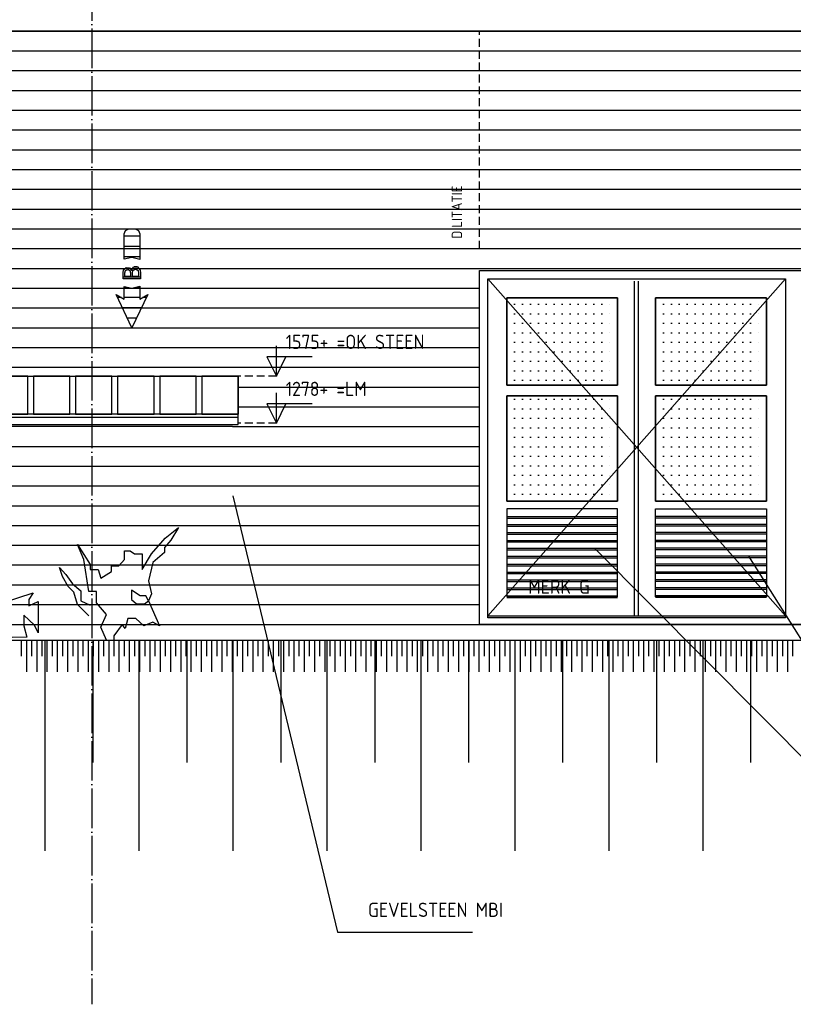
# Model space of a CAD drawing. Extents: x -52900 to 20500, y -12590 to 19148.
# Tile 36 of 39: x 4651 to 9540, y 7181 to 13402. Entities that reach past the tile are written whole.
import ezdxf

# ---------------------------------------------------------------- set-up
doc = ezdxf.new("R2010")
doc.units = 0
doc.header["$MEASUREMENT"] = 0
for name, pattern in [('DASHDOT', [300, 250, -25, 0, -25]), ('DASHED', [75, 50, -25]), ('DOT', [50, 0, -50])]:
    doc.linetypes.add(name, pattern=pattern)
for name, color, linetype in [('LAYER01', 7, 'CONTINUOUS'), ('LAYER107', 2, 'DOT'), ('LAYER11', 3, 'CONTINUOUS'), ('LAYER28', 1, 'CONTINUOUS'), ('LAYER30', 1, 'CONTINUOUS'), ('LAYER90', 3, 'DASHED')]:
    doc.layers.add(name, color=color, linetype=linetype)
doc.styles.get("Standard").update_dxf_attribs({"font": 'isocp.shx'})

msp = doc.modelspace()

# ---------------------------------------------------------------- linework, layer by layer
at = {"layer": 'LAYER01', "color": 1, "linetype": 'DASHDOT'}
for p, q in [((5107.56185, 18747.84395), (5107.56185, 7180.8426)), ((-45931.7505, 9580.8441), (7556.2523, 9580.8441))]:
    msp.add_line(p, q, dxfattribs=at)
at = {"layer": 'LAYER01', "color": 1, "linetype": 'Continuous'}
for p, q in [((13130.56335, 13330.8426), (-11718.3136, 13330.8426)), ((-8954.4388, 13330.8426), (13130.56335, 13330.8426)), ((5310.25125, 12049.9855), (5319.03955, 12071.19905)), ((5319.03955, 12071.19905), (5340.25, 12079.9843)), ((5340.25, 12079.9843), (5380.2521, 12079.9843)), ((5380.2521, 12079.9843), (5401.46255, 12071.19905)), ((5401.46255, 12071.19905), (5410.25045, 12049.9855)), ((5310.25125, 11889.96735), (5310.25125, 12049.9855)), ((5410.25045, 12049.9855), (5410.25045, 11887.9219)), ((5360.40915, 11898.9609), (5310.24515, 11890.0017)), ((5410.25045, 11887.9219), (5360.40915, 11898.9609)), ((5310.25125, 11635.84365), (5310.25125, 11715.8577)), ((5310.25125, 11715.8577), (5360.40915, 11706.9023)), ((5360.40915, 11706.9023), (5410.16195, 11717.9001)), ((5410.25045, 11717.9062), (5410.25045, 11635.84365)), ((5360.25085, 11455.84335), (5260.2516, 11665.85845)), ((5260.2516, 11665.85845), (5310.25125, 11635.84365)), ((5460.2501, 11665.85845), (5360.25085, 11455.84335)), ((5410.25045, 11635.84365), (5460.2501, 11665.85845)), ((3939.56335, 11149.8436), (6031.56435, 11149.8436)), ((4701.5625, 11149.8436), (4471.55915, 11149.8436)), ((4701.5625, 10909.8427), (4701.5625, 11149.8436)), ((4967.5602, 11149.8436), (4737.5633, 11149.8436)), ((4737.5633, 11149.8436), (4737.5633, 10909.8427)), ((4967.5602, 10909.8427), (4967.5602, 11149.8436)), ((5233.5644, 11149.8436), (5003.561, 11149.8436)), ((5003.561, 11149.8436), (5003.561, 10909.8427)), ((5233.5644, 10909.8427), (5233.5644, 11149.8436)), ((5499.56245, 11149.8436), (5269.5591, 11149.8436)), ((5269.5591, 11149.8436), (5269.5591, 10909.8427)), ((5499.56245, 10909.8427), (5499.56245, 11149.8436)), ((5765.56015, 11149.8436), (5535.5633, 11149.8436)), ((5535.5633, 11149.8436), (5535.5633, 10909.8427)), ((5765.56015, 10909.8427), (5765.56015, 11149.8436)), ((6031.56435, 11149.8436), (5801.56095, 11149.8436)), ((5801.56095, 11149.8436), (5801.56095, 10909.8427)), ((6031.56435, 10909.8427), (6031.56435, 11149.8436)), ((6031.56435, 11149.8436), (6031.56435, 10909.8427)), ((6031.56435, 10909.8427), (3939.56335, 10909.8427)), ((4471.55915, 10909.8427), (4701.5625, 10909.8427)), ((4737.5633, 10909.8427), (4967.5602, 10909.8427)), ((5003.561, 10909.8427), (5233.5644, 10909.8427)), ((5269.5591, 10909.8427), (5499.56245, 10909.8427)), ((5535.5633, 10909.8427), (5765.56015, 10909.8427)), ((5801.56095, 10909.8427), (6031.56435, 10909.8427)), ((7556.2523, 9580.8441), (12369.2482, 9580.8441)), ((4810.0651, 9480.78155), (4810.0651, 8150.7797)), ((5112.0636, 9480.78155), (5112.0636, 8708.7822)), ((5404.06495, 9480.78155), (5404.06495, 8150.7797)), ((5706.06345, 9480.78155), (5706.06345, 8708.7822)), ((5998.0644, 9480.78155), (5998.0644, 8150.7797)), ((6300.06295, 9480.78155), (6300.06295, 8708.7822)), ((6592.0639, 9480.78155), (6592.0639, 8150.7797)), ((6894.0628, 9480.78155), (6894.0628, 8708.7822)), ((7186.06415, 9480.78155), (7186.06415, 8150.7797)), ((7488.0623, 9480.78155), (7488.0623, 8708.7822)), ((7780.06365, 9480.78155), (7780.06365, 8150.7797)), ((8082.06255, 9480.78155), (8082.06255, 8708.7822)), ((8374.06385, 9480.78155), (8374.06385, 8150.7797)), ((8676.062, 9480.78155), (8676.062, 8708.7822)), ((8968.06335, 9480.78155), (8968.06335, 8150.7797)), ((9270.0615, 9480.78155), (9270.0615, 8708.7822))]:
    msp.add_line(p, q, dxfattribs=at)
at = {"layer": 'LAYER01', "color": 5, "linetype": 'Continuous'}
for p, q in [((-9128.4378, 13330.8426), (13130.56335, 13330.8426)), ((-9314.4371, 13205.8426), (13130.56335, 13205.8426)), ((-9314.4371, 13080.8441), (13130.56335, 13080.8441)), ((-9314.4371, 12955.84565), (13130.56335, 12955.84565)), ((-9314.4371, 12830.8426), (13130.56335, 12830.8426)), ((-9314.4371, 12705.84335), (13130.56335, 12705.84335)), ((-9314.4371, 12580.8449), (13130.56335, 12580.8449)), ((-9128.4378, 12455.8426), (13130.56335, 12455.8426)), ((-9128.4378, 12330.84335), (13130.56335, 12330.84335)), ((-9128.4378, 12205.8441), (13130.56335, 12205.8441)), ((-3741.43715, 12080.8449), (13130.56335, 12080.8449)), ((2421.87155, 11955.8426), (12369.2482, 11955.8426)), ((2421.87155, 11830.84335), (12369.2482, 11830.84335)), ((5304.0592, 11802.0607), (5307.016, 11821.62475)), ((5306.9969, 11821.6568), (5322.6799, 11836.32355)), ((5318.87475, 11816.9052), (5333.2157, 11822.87215)), ((5322.6799, 11836.32355), (5344.0552, 11834.55735)), ((5333.2157, 11822.87215), (5347.60055, 11816.92735)), ((5344.0552, 11834.55735), (5357.1106, 11817.5316)), ((5357.05985, 11817.5003), (5370.74205, 11838.7932)), ((5366, 11817.5003), (5382.4997, 11826.42745)), ((5370.74205, 11838.7932), (5396.02395, 11839.88495)), ((5382.4997, 11826.42745), (5399.0059, 11817.48735)), ((5396.02395, 11839.88495), (5411.4853, 11819.8906)), ((5304.0592, 11765.4526), (5304.0592, 11802.0607)), ((5351.7479, 11765.4526), (5304.0592, 11765.4526)), ((5315.3103, 11802.0607), (5318.86215, 11816.89225)), ((5315.3103, 11779.1092), (5315.3103, 11802.0607)), ((5336.3117, 11779.1092), (5315.3103, 11779.1092)), ((5351.7479, 11779.1092), (5336.3117, 11779.1092)), ((5347.5628, 11816.9052), (5351.72235, 11802.06375)), ((5351.7479, 11802.0607), (5351.7479, 11779.1092)), ((5413.2519, 11765.4526), (5351.7479, 11765.4526)), ((5362.99895, 11803.2509), (5365.9683, 11817.5003)), ((5362.99895, 11779.1092), (5362.99895, 11803.2509)), ((5381.9996, 11779.1092), (5362.99895, 11779.1092)), ((5402.0008, 11779.1092), (5381.9996, 11779.1092)), ((5398.9994, 11817.5003), (5401.96915, 11803.2135)), ((5402.0008, 11803.2509), (5402.0008, 11779.1092)), ((5411.4979, 11819.87455), (5413.27705, 11802.11485)), ((5413.2519, 11802.0607), (5413.2519, 11765.4526)), ((2421.87155, 11705.8449), (7556.2523, 11705.8449)), ((2421.87155, 11580.8426), (7556.2523, 11580.8426)), ((2421.87155, 11455.84335), (7556.2523, 11455.84335)), ((2421.87155, 11330.8441), (7556.2523, 11330.8441)), ((6273.55955, 11149.8436), (6273.55955, 11342.3424)), ((6499.8146, 11272.3442), (6213.5624, 11272.3442)), ((6213.5624, 11272.3442), (6273.55955, 11149.8436)), ((6273.55955, 11149.8436), (6333.56285, 11272.3442)), ((3984.6878, 11205.8449), (7260.12345, 11205.8449)), ((7260.12345, 11205.8449), (7556.2523, 11205.8449)), ((6031.56435, 11080.8426), (7260.12345, 11080.8426)), ((7260.12345, 11080.8426), (7556.2523, 11080.8426)), ((6273.55955, 10852.8435), (6273.55955, 11045.34225)), ((6031.56435, 10955.8441), (7260.12345, 10955.8441)), ((6499.8146, 10975.34485), (6213.5624, 10975.34485)), ((6213.5624, 10975.34485), (6273.55955, 10852.8435)), ((6273.55955, 10852.8435), (6333.56285, 10975.34485)), ((7260.12345, 10955.8441), (7556.2523, 10955.8441)), ((5996.0636, 10830.8449), (2421.87155, 10830.8449)), ((5996.0636, 10830.8449), (7260.12345, 10830.8449)), ((7260.12345, 10831.50025), (7556.2523, 10831.50025)), ((2421.87155, 10706.501), (7556.2523, 10706.501)), ((2421.87155, 10581.4987), (7556.2523, 10581.4987)), ((2421.87155, 10456.4995), (7556.2523, 10456.4995)), ((5998.0644, 10393.34335), (6659.0637, 7635.8444)), ((2421.87155, 10331.50025), (7556.2523, 10331.50025)), ((2421.87155, 10206.501), (7556.2523, 10206.501)), ((2421.87155, 10082.1579), (7556.2523, 10081.8756)), ((8284.2514, 10062.3436), (10845.24995, 7485.8429)), ((2421.87155, 9957.1556), (7556.2523, 9957.1556)), ((9257.24715, 10012.3436), (10845.24995, 7485.8429)), ((2421.87155, 9832.15635), (7556.2523, 9832.15635)), ((2421.87155, 9707.15715), (7556.2523, 9707.15715)), ((-3741.43715, 9580.8441), (13130.56335, 9580.8441)), ((6659.0637, 7635.8444), (7512.059, 7635.8444))]:
    msp.add_line(p, q, dxfattribs=at)
at = {"layer": 'LAYER01', "color": 4, "linetype": 'DASHED'}
msp.add_line((7556.2523, 11955.8426), (7556.2523, 13330.8426), dxfattribs=at)
at = {"layer": 'LAYER01', "color": 2, "linetype": 'Continuous'}
for p, q in [((5410.25045, 12033.9508), (5310.25125, 12033.9508)), ((5410.25045, 11969.2909), (5310.25125, 11969.2909)), ((5410.25045, 11904.6341), (5310.25125, 11904.6341)), ((5395.8275, 11839.9765), (5373.0469, 11839.9765)), ((5413.2519, 11775.3166), (5304.0592, 11775.3166)), ((5326.6056, 11710.6598), (5310.25125, 11710.6598)), ((5410.25045, 11710.6598), (5388.89465, 11710.6598)), ((5293.32735, 11645.9999), (5269.70445, 11645.9999)), ((5410.25045, 11645.9999), (5310.25125, 11645.9999)), ((5450.79725, 11645.9999), (5427.17475, 11645.9999)), ((5420.0073, 11581.3423), (5300.4944, 11581.3423)), ((5389.22385, 11516.68245), (5331.27825, 11516.68245))]:
    msp.add_line(p, q, dxfattribs=at)
at = {"layer": 'LAYER01', "color": 5, "linetype": 'DASHED'}
for p, q in [((6273.55955, 11149.8436), (6031.56435, 11149.8436)), ((6273.55955, 10852.8435), (6031.56435, 10852.8435))]:
    msp.add_line(p, q, dxfattribs=at)
at = {"layer": 'LAYER11', "color": 1, "linetype": 'Continuous'}
msp.add_line((-12372.7501, 9480.8449), (14001.24815, 9480.8449), dxfattribs=at)
at = {"layer": 'LAYER11', "color": 5, "linetype": 'Continuous'}
for p, q in [((4662.72545, 9380.8426), (4662.72545, 9480.8449)), ((4695.22475, 9280.84335), (4695.22475, 9480.8449)), ((4695.22475, 9380.8426), (4695.22475, 9480.8449)), ((4727.7241, 9380.8426), (4727.7241, 9480.8449)), ((4760.22375, 9280.84335), (4760.22375, 9480.8449)), ((4760.22375, 9380.8426), (4760.22375, 9480.8449)), ((4792.72955, 9380.8426), (4792.72955, 9480.8449)), ((4825.2289, 9280.84335), (4825.2289, 9480.8449)), ((4825.2289, 9380.8426), (4825.2289, 9480.8449)), ((4857.7282, 9380.8426), (4857.7282, 9480.8449)), ((4890.2279, 9280.84335), (4890.2279, 9480.8449)), ((4890.2279, 9380.8426), (4890.2279, 9480.8449)), ((4922.7272, 9380.8426), (4922.7272, 9480.8449)), ((4955.2265, 9280.84335), (4955.2265, 9480.8449)), ((4955.2265, 9380.8426), (4955.2265, 9480.8449)), ((4987.7262, 9380.8426), (4987.7262, 9480.8449)), ((5020.2255, 9280.84335), (5020.2255, 9480.8449)), ((5020.2255, 9380.8426), (5020.2255, 9480.8449)), ((5052.72485, 9380.8426), (5052.72485, 9480.8449)), ((5085.22455, 9280.84335), (5085.22455, 9480.8449)), ((5085.22455, 9380.8426), (5085.22455, 9480.8449)), ((5117.72385, 9380.8426), (5117.72385, 9480.8449)), ((5150.22965, 9280.84335), (5150.22965, 9480.8449)), ((5150.22965, 9380.8426), (5150.22965, 9480.8449)), ((5182.72895, 9380.8426), (5182.72895, 9480.8449)), ((5215.22865, 9280.84335), (5215.22865, 9480.8449)), ((5215.22865, 9380.8426), (5215.22865, 9480.8449)), ((5247.72795, 9380.8426), (5247.72795, 9480.8449)), ((5280.22765, 9280.84335), (5280.22765, 9480.8449)), ((5280.22765, 9380.8426), (5280.22765, 9480.8449)), ((5312.72695, 9380.8426), (5312.72695, 9480.8449)), ((5345.2263, 9280.84335), (5345.2263, 9480.8449)), ((5345.2263, 9380.8426), (5345.2263, 9480.8449)), ((5377.726, 9380.8426), (5377.726, 9480.8449)), ((5410.2253, 9280.84335), (5410.2253, 9480.8449)), ((5410.2253, 9380.8426), (5410.2253, 9480.8449)), ((5442.7246, 9380.8426), (5442.7246, 9480.8449)), ((5475.2243, 9280.84335), (5475.2243, 9480.8449)), ((5475.2243, 9380.8426), (5475.2243, 9480.8449)), ((5507.7236, 9380.8426), (5507.7236, 9480.8449)), ((5540.2294, 9280.84335), (5540.2294, 9480.8449)), ((5540.2294, 9380.8426), (5540.2294, 9480.8449)), ((5572.72875, 9380.8426), (5572.72875, 9480.8449)), ((5605.2284, 9280.84335), (5605.2284, 9480.8449)), ((5605.2284, 9380.8426), (5605.2284, 9480.8449)), ((5637.72775, 9380.8426), (5637.72775, 9480.8449)), ((5670.22705, 9280.84335), (5670.22705, 9480.8449)), ((5670.22705, 9380.8426), (5670.22705, 9480.8449)), ((5702.72675, 9380.8426), (5702.72675, 9480.8449)), ((5735.22605, 9280.84335), (5735.22605, 9480.8449)), ((5735.22605, 9380.8426), (5735.22605, 9480.8449)), ((5767.72535, 9380.8426), (5767.72535, 9480.8449)), ((5800.22505, 9280.84335), (5800.22505, 9480.8449)), ((5800.22505, 9380.8426), (5800.22505, 9480.8449)), ((5832.7244, 9380.8426), (5832.7244, 9480.8449)), ((5865.2237, 9280.84335), (5865.2237, 9480.8449)), ((5865.2237, 9380.8426), (5865.2237, 9480.8449)), ((5897.7295, 9380.8426), (5897.7295, 9480.8449)), ((5930.2292, 9280.84335), (5930.2292, 9480.8449)), ((5930.2292, 9380.8426), (5930.2292, 9480.8449)), ((5962.7285, 9380.8426), (5962.7285, 9480.8449)), ((5995.2282, 9280.84335), (5995.2282, 9480.8449)), ((5995.2282, 9380.8426), (5995.2282, 9480.8449)), ((6027.7275, 9380.8426), (6027.7275, 9480.8449)), ((6060.2268, 9280.84335), (6060.2268, 9480.8449)), ((6060.2268, 9380.8426), (6060.2268, 9480.8449)), ((6092.7265, 9380.8426), (6092.7265, 9480.8449)), ((6125.22585, 9280.84335), (6125.22585, 9480.8449)), ((6125.22585, 9380.8426), (6125.22585, 9480.8449)), ((6157.72515, 9380.8426), (6157.72515, 9480.8449)), ((6190.22485, 9280.84335), (6190.22485, 9480.8449)), ((6190.22485, 9380.8426), (6190.22485, 9480.8449)), ((6222.72415, 9380.8426), (6222.72415, 9480.8449)), ((6255.22345, 9280.84335), (6255.22345, 9480.8449)), ((6255.22345, 9380.8426), (6255.22345, 9480.8449)), ((6287.72925, 9380.8426), (6287.72925, 9480.8449)), ((6320.22895, 9280.84335), (6320.22895, 9480.8449)), ((6320.22895, 9380.8426), (6320.22895, 9480.8449)), ((6352.72825, 9380.8426), (6352.72825, 9480.8449)), ((6385.2276, 9280.84335), (6385.2276, 9480.8449)), ((6385.2276, 9380.8426), (6385.2276, 9480.8449)), ((6417.7269, 9380.8426), (6417.7269, 9480.8449)), ((6450.2266, 9280.84335), (6450.2266, 9480.8449)), ((6450.2266, 9380.8426), (6450.2266, 9480.8449)), ((6482.7263, 9380.8426), (6482.7263, 9480.8449)), ((6515.2252, 9280.84335), (6515.2252, 9480.8449)), ((6515.2252, 9380.8426), (6515.2252, 9480.8449)), ((6547.7249, 9380.8426), (6547.7249, 9480.8449)), ((6580.2246, 9280.84335), (6580.2246, 9480.8449)), ((6580.2246, 9380.8426), (6580.2246, 9480.8449)), ((6612.72355, 9380.8426), (6612.72355, 9480.8449)), ((6645.22935, 9280.84335), (6645.22935, 9480.8449)), ((6645.22935, 9380.8426), (6645.22935, 9480.8449)), ((6677.72905, 9380.8426), (6677.72905, 9480.8449)), ((6710.22875, 9280.84335), (6710.22875, 9480.8449)), ((6710.22875, 9380.8426), (6710.22875, 9480.8449)), ((6742.72765, 9380.8426), (6742.72765, 9480.8449)), ((6775.22735, 9280.84335), (6775.22735, 9480.8449)), ((6775.22735, 9380.8426), (6775.22735, 9480.8449)), ((6807.72705, 9380.8426), (6807.72705, 9480.8449)), ((6840.226, 9280.84335), (6840.226, 9480.8449)), ((6840.226, 9380.8426), (6840.226, 9480.8449)), ((6872.7257, 9380.8426), (6872.7257, 9480.8449)), ((6905.22535, 9280.84335), (6905.22535, 9480.8449)), ((6905.22535, 9380.8426), (6905.22535, 9480.8449)), ((6937.7243, 9380.8426), (6937.7243, 9480.8449)), ((6970.224, 9280.84335), (6970.224, 9480.8449)), ((6970.224, 9380.8426), (6970.224, 9480.8449)), ((7002.7237, 9380.8426), (7002.7237, 9480.8449)), ((7035.2295, 9280.84335), (7035.2295, 9480.8449)), ((7035.2295, 9380.8426), (7035.2295, 9480.8449)), ((7067.7284, 9380.8426), (7067.7284, 9480.8449)), ((7100.2281, 9280.84335), (7100.2281, 9480.8449)), ((7100.2281, 9380.8426), (7100.2281, 9480.8449)), ((7132.7278, 9380.8426), (7132.7278, 9480.8449)), ((7165.2275, 9280.84335), (7165.2275, 9480.8449)), ((7165.2275, 9380.8426), (7165.2275, 9480.8449)), ((7197.72645, 9380.8426), (7197.72645, 9480.8449)), ((7230.22615, 9280.84335), (7230.22615, 9480.8449)), ((7230.22615, 9380.8426), (7230.22615, 9480.8449)), ((7262.72585, 9380.8426), (7262.72585, 9480.8449)), ((7295.22475, 9280.84335), (7295.22475, 9480.8449)), ((7295.22475, 9380.8426), (7295.22475, 9480.8449)), ((7327.72445, 9380.8426), (7327.72445, 9480.8449)), ((7360.22415, 9280.84335), (7360.22415, 9480.8449)), ((7360.22415, 9380.8426), (7360.22415, 9480.8449)), ((7392.72995, 9380.8426), (7392.72995, 9480.8449)), ((7425.2289, 9280.84335), (7425.2289, 9480.8449)), ((7425.2289, 9380.8426), (7425.2289, 9480.8449)), ((7457.7286, 9380.8426), (7457.7286, 9480.8449)), ((7490.22825, 9280.84335), (7490.22825, 9480.8449)), ((7490.22825, 9380.8426), (7490.22825, 9480.8449)), ((7522.7272, 9380.8426), (7522.7272, 9480.8449)), ((7555.2269, 9280.84335), (7555.2269, 9480.8449)), ((7555.2269, 9380.8426), (7555.2269, 9480.8449)), ((7587.7266, 9380.8426), (7587.7266, 9480.8449)), ((7620.2255, 9280.84335), (7620.2255, 9480.8449)), ((7620.2255, 9380.8426), (7620.2255, 9480.8449)), ((7652.7252, 9380.8426), (7652.7252, 9480.8449)), ((7685.2249, 9280.84335), (7685.2249, 9480.8449)), ((7685.2249, 9380.8426), (7685.2249, 9480.8449)), ((7717.72385, 9380.8426), (7717.72385, 9480.8449)), ((7750.22355, 9280.84335), (7750.22355, 9480.8449)), ((7750.22355, 9380.8426), (7750.22355, 9480.8449)), ((7782.72935, 9380.8426), (7782.72935, 9480.8449)), ((7815.22905, 9280.84335), (7815.22905, 9480.8449)), ((7815.22905, 9380.8426), (7815.22905, 9480.8449)), ((7847.72795, 9380.8426), (7847.72795, 9480.8449)), ((7880.22765, 9280.84335), (7880.22765, 9480.8449)), ((7880.22765, 9380.8426), (7880.22765, 9480.8449)), ((7912.72735, 9380.8426), (7912.72735, 9480.8449)), ((7945.2263, 9280.84335), (7945.2263, 9480.8449)), ((7945.2263, 9380.8426), (7945.2263, 9480.8449)), ((7977.726, 9380.8426), (7977.726, 9480.8449)), ((8010.2257, 9280.84335), (8010.2257, 9480.8449)), ((8010.2257, 9380.8426), (8010.2257, 9480.8449)), ((8042.7246, 9380.8426), (8042.7246, 9480.8449)), ((8075.2243, 9280.84335), (8075.2243, 9480.8449)), ((8075.2243, 9380.8426), (8075.2243, 9480.8449)), ((8107.724, 9380.8426), (8107.724, 9480.8449)), ((8140.2298, 9280.84335), (8140.2298, 9480.8449)), ((8140.2298, 9380.8426), (8140.2298, 9480.8449)), ((8172.72875, 9380.8426), (8172.72875, 9480.8449)), ((8205.2284, 9280.84335), (8205.2284, 9480.8449)), ((8205.2284, 9380.8426), (8205.2284, 9480.8449)), ((8237.7281, 9380.8426), (8237.7281, 9480.8449)), ((8270.22705, 9280.84335), (8270.22705, 9480.8449)), ((8270.22705, 9380.8426), (8270.22705, 9480.8449)), ((8302.72675, 9380.8426), (8302.72675, 9480.8449)), ((8335.22645, 9280.84335), (8335.22645, 9480.8449)), ((8335.22645, 9380.8426), (8335.22645, 9480.8449)), ((8367.72535, 9380.8426), (8367.72535, 9480.8449)), ((8400.22505, 9280.84335), (8400.22505, 9480.8449)), ((8400.22505, 9380.8426), (8400.22505, 9480.8449)), ((8432.72475, 9380.8426), (8432.72475, 9480.8449)), ((8465.2237, 9280.84335), (8465.2237, 9480.8449)), ((8465.2237, 9380.8426), (8465.2237, 9480.8449)), ((8497.7234, 9380.8426), (8497.7234, 9480.8449)), ((8530.2292, 9280.84335), (8530.2292, 9480.8449)), ((8530.2292, 9380.8426), (8530.2292, 9480.8449)), ((8562.7289, 9380.8426), (8562.7289, 9480.8449)), ((8595.2278, 9280.84335), (8595.2278, 9480.8449)), ((8595.2278, 9380.8426), (8595.2278, 9480.8449)), ((8627.7275, 9380.8426), (8627.7275, 9480.8449)), ((8660.2272, 9280.84335), (8660.2272, 9480.8449)), ((8660.2272, 9380.8426), (8660.2272, 9480.8449)), ((8692.7269, 9380.8426), (8692.7269, 9480.8449)), ((8725.22585, 9280.84335), (8725.22585, 9480.8449)), ((8725.22585, 9380.8426), (8725.22585, 9480.8449)), ((8757.7255, 9380.8426), (8757.7255, 9480.8449)), ((8790.2252, 9280.84335), (8790.2252, 9480.8449)), ((8790.2252, 9380.8426), (8790.2252, 9480.8449)), ((8822.72415, 9380.8426), (8822.72415, 9480.8449)), ((8855.22385, 9280.84335), (8855.22385, 9480.8449)), ((8855.22385, 9380.8426), (8855.22385, 9480.8449)), ((8887.72965, 9380.8426), (8887.72965, 9480.8449)), ((8920.22935, 9280.84335), (8920.22935, 9480.8449)), ((8920.22935, 9380.8426), (8920.22935, 9480.8449)), ((8952.72825, 9380.8426), (8952.72825, 9480.8449)), ((8985.22795, 9280.84335), (8985.22795, 9480.8449)), ((8985.22795, 9380.8426), (8985.22795, 9480.8449)), ((9017.72765, 9380.8426), (9017.72765, 9480.8449)), ((9050.2266, 9280.84335), (9050.2266, 9480.8449)), ((9050.2266, 9380.8426), (9050.2266, 9480.8449)), ((9082.7263, 9380.8426), (9082.7263, 9480.8449)), ((9115.226, 9280.84335), (9115.226, 9480.8449)), ((9115.226, 9380.8426), (9115.226, 9480.8449)), ((9147.7249, 9380.8426), (9147.7249, 9480.8449)), ((9180.2246, 9280.84335), (9180.2246, 9480.8449)), ((9180.2246, 9380.8426), (9180.2246, 9480.8449)), ((9212.7243, 9380.8426), (9212.7243, 9480.8449)), ((9245.22325, 9280.84335), (9245.22325, 9480.8449)), ((9245.22325, 9380.8426), (9245.22325, 9480.8449)), ((9277.72905, 9380.8426), (9277.72905, 9480.8449)), ((9310.22875, 9280.84335), (9310.22875, 9480.8449)), ((9310.22875, 9380.8426), (9310.22875, 9480.8449)), ((9342.7284, 9380.8426), (9342.7284, 9480.8449)), ((9375.22735, 9280.84335), (9375.22735, 9480.8449)), ((9375.22735, 9380.8426), (9375.22735, 9480.8449)), ((9407.72705, 9380.8426), (9407.72705, 9480.8449)), ((9440.22675, 9280.84335), (9440.22675, 9480.8449)), ((9440.22675, 9380.8426), (9440.22675, 9480.8449)), ((9472.7257, 9380.8426), (9472.7257, 9480.8449)), ((9505.22535, 9280.84335), (9505.22535, 9480.8449)), ((9505.22535, 9380.8426), (9505.22535, 9480.8449)), ((9537.72505, 9380.8426), (9537.72505, 9480.8449))]:
    msp.add_line(p, q, dxfattribs=at)
at = {"layer": 'LAYER28', "color": 3, "linetype": 'Continuous'}
for p, q in [((3939.56335, 10889.8445), (6031.56435, 10889.8445)), ((6031.56435, 10843.99795), (6031.56435, 10919.8433)), ((3939.56335, 10843.99795), (6031.56435, 10843.99795))]:
    msp.add_line(p, q, dxfattribs=at)
at = {"layer": 'LAYER30', "color": 1, "linetype": 'Continuous'}
for p, q in [((7556.2523, 9580.8441), (7556.2523, 11816.84495)), ((7556.2523, 11816.84495), (12369.2482, 11816.84495)), ((7608.2466, 9623.84415), (7608.2466, 11764.7812)), ((7608.2466, 11764.7812), (9489.6881, 11764.7812)), ((7608.2466, 11764.7812), (9489.75145, 9635.7826)), ((7608.2466, 9635.8429), (9489.6881, 11764.7812)), ((9489.6881, 11764.7812), (9489.75145, 9623.84415)), ((8535.997, 9635.81085), (8535.997, 11749.84205)), ((8562.00025, 9635.81085), (8562.00025, 11749.84205)), ((8429.0016, 11644.78075), (7728.24705, 11644.78075)), ((7728.24705, 11644.78075), (7728.24705, 11092.3439)), ((7728.24705, 11092.3439), (7728.24705, 11644.78075)), ((7728.24705, 11644.78075), (8429.0016, 11644.78075)), ((7728.24705, 11644.78075), (8429.0016, 11644.78075)), ((7728.24705, 11092.3439), (7728.24705, 11644.78075)), ((8429.0016, 11092.3439), (8429.0016, 11644.78075)), ((8429.0016, 11644.78075), (8429.0016, 11092.3439)), ((8429.0016, 11644.78075), (8429.0016, 11092.3439)), ((8669.00255, 11092.3439), (8669.00255, 11644.78075)), ((8669.00255, 11644.78075), (9369.751, 11644.78075)), ((9369.751, 11644.78075), (8669.00255, 11644.78075)), ((8669.00255, 11644.78075), (8669.00255, 11092.3439)), ((8669.00255, 11644.78075), (9369.751, 11644.78075)), ((8669.00255, 11092.3439), (8669.00255, 11644.78075)), ((9369.751, 11644.78075), (9369.751, 11092.3439)), ((9369.751, 11092.3439), (9369.751, 11644.78075)), ((9369.751, 11644.78075), (9369.751, 11092.3439)), ((7728.24705, 11092.3439), (8429.0016, 11092.3439)), ((8429.0016, 11092.3439), (7728.24705, 11092.3439)), ((8429.0016, 11092.3439), (7728.24705, 11092.3439)), ((9369.751, 11092.3439), (8669.00255, 11092.3439)), ((8669.00255, 11092.3439), (9369.751, 11092.3439)), ((9369.751, 11092.3439), (8669.00255, 11092.3439)), ((8429.0016, 11025.3441), (7728.24705, 11025.3441)), ((7728.24705, 11025.3441), (7728.24705, 10360.34315)), ((7728.24705, 10360.34315), (7728.24705, 11025.3441)), ((7728.24705, 11025.3441), (8429.0016, 11025.3441)), ((8429.0016, 11025.3441), (7728.24705, 11025.3441)), ((7728.24705, 11025.3441), (7728.24705, 10360.34315)), ((8429.0016, 10360.34315), (8429.0016, 11025.3441)), ((8429.0016, 11025.3441), (8429.0016, 10360.34315)), ((8429.0016, 10360.34315), (8429.0016, 11025.3441)), ((8669.00255, 10360.34315), (8669.00255, 11025.3441)), ((8669.00255, 11025.3441), (9369.751, 11025.3441)), ((9369.751, 11025.3441), (8669.00255, 11025.3441)), ((8669.00255, 11025.3441), (8669.00255, 10360.34315)), ((8669.00255, 11025.3441), (9369.751, 11025.3441)), ((8669.00255, 10360.34315), (8669.00255, 11025.3441)), ((9369.751, 11025.3441), (9369.751, 10360.34315)), ((9369.751, 10360.34315), (9369.751, 11025.3441)), ((9369.751, 11025.3441), (9369.751, 10360.34315)), ((7728.24705, 10360.34315), (8429.0016, 10360.34315)), ((8429.0016, 10360.34315), (7728.24705, 10360.34315)), ((7728.24705, 10360.34315), (8429.0016, 10360.34315)), ((9369.751, 10360.34315), (8669.00255, 10360.34315)), ((8669.00255, 10360.34315), (9369.751, 10360.34315)), ((9369.751, 10360.34315), (8669.00255, 10360.34315)), ((8429.0016, 10312.34435), (7728.24705, 10312.34435)), ((7728.24705, 10312.34435), (7728.24705, 9755.84335)), ((8429.0016, 9755.84335), (8429.0016, 10312.34435)), ((8669.00255, 9755.84335), (8669.00255, 10312.34435)), ((8669.00255, 10312.34435), (9369.751, 10312.34435)), ((9369.751, 10312.34435), (9369.751, 9755.84335)), ((7728.24705, 10262.3451), (8429.0016, 10262.3451)), ((7728.24705, 10252.3445), (8429.0016, 10252.3445)), ((7728.24705, 10212.34205), (8429.0016, 10212.34205)), ((9369.751, 10262.3451), (8669.00255, 10262.3451)), ((9369.751, 10252.3445), (8669.00255, 10252.3445)), ((9369.751, 10212.34205), (8669.00255, 10212.34205)), ((7728.24705, 10202.3445), (8429.0016, 10202.3445)), ((7728.24705, 10162.34285), (8429.0016, 10162.34285)), ((7728.24705, 10152.3453), (8429.0016, 10152.3453)), ((9369.751, 10202.3445), (8669.00255, 10202.3445)), ((9369.751, 10162.34285), (8669.00255, 10162.34285)), ((9369.751, 10152.3453), (8669.00255, 10152.3453)), ((7728.24705, 10112.34285), (8429.0016, 10112.34285)), ((7728.24705, 10102.3422), (8429.0016, 10102.3422)), ((9369.751, 10112.34285), (8669.00255, 10112.34285)), ((9369.751, 10102.3422), (8669.00255, 10102.3422)), ((7728.24705, 10062.3436), (8429.0016, 10062.3436)), ((7728.24705, 10052.343), (8429.0016, 10052.343)), ((9369.751, 10062.3436), (8669.00255, 10062.3436)), ((9369.751, 10052.343), (8669.00255, 10052.343)), ((7728.24705, 10012.3436), (8429.0016, 10012.3436)), ((7728.24705, 10002.343), (8429.0016, 10002.343)), ((7728.24705, 9962.34435), (8429.0016, 9962.34435)), ((9369.751, 10012.3436), (8669.00255, 10012.3436)), ((9369.751, 10002.343), (8669.00255, 10002.343)), ((9369.751, 9962.34435), (8669.00255, 9962.34435)), ((7728.24705, 9952.34375), (8429.0016, 9952.34375)), ((7728.24705, 9912.34435), (8429.0016, 9912.34435)), ((7728.24705, 9902.34375), (8429.0016, 9902.34375)), ((9369.751, 9952.34375), (8669.00255, 9952.34375)), ((9369.751, 9912.34435), (8669.00255, 9912.34435)), ((9369.751, 9902.34375), (8669.00255, 9902.34375)), ((7728.24705, 9862.34435), (8429.0016, 9862.34435)), ((7728.24705, 9852.3445), (8429.0016, 9852.3445)), ((9369.751, 9862.34435), (8669.00255, 9862.34435)), ((9369.751, 9852.3445), (8669.00255, 9852.3445)), ((7728.24705, 9812.3451), (8429.0016, 9812.3451)), ((7728.24705, 9802.3445), (8429.0016, 9802.3445)), ((9369.751, 9812.3451), (8669.00255, 9812.3451)), ((9369.751, 9802.3445), (8669.00255, 9802.3445)), ((7728.24705, 9762.34205), (8429.0016, 9762.34205)), ((7728.24705, 9755.84335), (8429.0016, 9755.84335)), ((7728.24705, 9752.3445), (8429.0016, 9752.3445)), ((9369.751, 9762.34205), (8669.00255, 9762.34205)), ((9369.751, 9755.84335), (8669.00255, 9755.84335)), ((9369.751, 9752.3445), (8669.00255, 9752.3445)), ((7608.2466, 9635.8429), (9489.75145, 9635.7826)), ((9489.75145, 9623.84415), (7608.2466, 9623.84415)), ((9844.2505, 9580.8441), (7556.2523, 9580.8441))]:
    msp.add_line(p, q, dxfattribs=at)
at = {"layer": 'LAYER30', "color": 3, "linetype": 'DOT'}
for p, q in [((7728.24705, 11603.8414), (8429.0016, 11603.8414)), ((8669.00255, 11603.8414), (9369.751, 11603.8414)), ((7728.24705, 11543.84155), (8429.0016, 11543.84155)), ((8669.00255, 11543.84155), (9369.751, 11543.84155)), ((7728.24705, 11483.84095), (8429.0016, 11483.84095)), ((8669.00255, 11483.84095), (9369.751, 11483.84095)), ((7728.24705, 11423.8411), (8429.0016, 11423.8411)), ((8669.00255, 11423.8411), (9369.751, 11423.8411)), ((7728.24705, 11363.8405), (8429.0016, 11363.8405)), ((8669.00255, 11363.8405), (9369.751, 11363.8405)), ((7728.24705, 11303.84065), (8429.0016, 11303.84065)), ((8669.00255, 11303.84065), (9369.751, 11303.84065)), ((7728.24705, 11243.84005), (8429.0016, 11243.84005)), ((8669.00255, 11243.84005), (9369.751, 11243.84005)), ((7728.24705, 11183.8402), (8429.0016, 11183.8402)), ((8669.00255, 11183.8402), (9369.751, 11183.8402)), ((7728.24705, 11123.83955), (8429.0016, 11123.83955)), ((8669.00255, 11123.83955), (9369.751, 11123.83955)), ((7728.24705, 11003.8391), (8429.0016, 11003.8391)), ((8669.00255, 11003.8391), (9369.751, 11003.8391)), ((7728.24705, 10943.83925), (8429.0016, 10943.83925)), ((8669.00255, 10943.83925), (9369.751, 10943.83925)), ((7728.24705, 10883.84245), (8429.0016, 10883.84245)), ((8669.00255, 10883.84245), (9369.751, 10883.84245)), ((7728.24705, 10823.84185), (8429.0016, 10823.84185)), ((7728.24705, 10763.842), (8429.0016, 10763.842)), ((8669.00255, 10823.84185), (9369.751, 10823.84185)), ((8669.00255, 10763.842), (9369.751, 10763.842)), ((7728.24705, 10703.8414), (8429.0016, 10703.8414)), ((8669.00255, 10703.8414), (9369.751, 10703.8414)), ((7728.24705, 10643.84155), (8429.0016, 10643.84155)), ((8669.00255, 10643.84155), (9369.751, 10643.84155)), ((7728.24705, 10583.84095), (8429.0016, 10583.84095)), ((8669.00255, 10583.84095), (9369.751, 10583.84095)), ((7728.24705, 10523.8411), (8429.0016, 10523.8411)), ((8669.00255, 10523.8411), (9369.751, 10523.8411)), ((7728.24705, 10463.84125), (8429.0016, 10463.84125)), ((8669.00255, 10463.84125), (9369.751, 10463.84125)), ((7728.24705, 10403.84065), (8429.0016, 10403.84065)), ((8669.00255, 10403.84065), (9369.751, 10403.84065))]:
    msp.add_line(p, q, dxfattribs=at)
at = {"layer": 'LAYER90', "color": 1, "linetype": 'Continuous'}
for p, q in [((5569.3733, 10126.5953), (5654.8733, 10194.24975)), ((5654.8733, 10194.24975), (5605.37375, 10113.0928)), ((5055.81475, 9991.43675), (5015.3122, 10086.0924)), ((5015.3122, 10086.0924), (5096.43745, 9959.93805)), ((5483.7528, 10027.4376), (5569.3733, 10126.5953)), ((5605.37375, 10113.0928), (5564.8716, 10068.09235)), ((5312.6255, 9991.43675), (5312.6255, 10045.59325)), ((5312.6255, 10045.59325), (5348.62635, 10045.59325)), ((5348.62635, 10045.59325), (5375.75035, 10027.4376)), ((5375.75035, 10027.4376), (5425.24985, 10027.4376)), ((5425.24985, 10027.4376), (5425.24985, 9928.4355)), ((5425.24985, 9928.4355), (5483.7528, 10027.4376)), ((5564.8716, 10036.59285), (5492.7498, 9973.43675)), ((5564.8716, 10068.09235), (5564.8716, 10036.59285)), ((5087.434, 9788.79545), (5055.81475, 9991.43675)), ((5096.43745, 9959.93805), (5096.43745, 9928.4355)), ((5276.62505, 9950.93765), (5312.6255, 9991.43675)), ((5492.7498, 9973.43675), (5465.7524, 9856.29805)), ((4920.8153, 9883.4381), (4902.6249, 9941.938)), ((4902.6249, 9941.938), (4943.31095, 9896.9368)), ((4943.31095, 9896.9368), (4983.8131, 9838.29805)), ((5096.43745, 9928.4355), (5145.93695, 9928.4355)), ((5145.93695, 9928.4355), (5163.9374, 9874.29505)), ((5163.9374, 9874.29505), (5231.62725, 9914.93685)), ((5231.62725, 9914.93685), (5231.62725, 9950.93765)), ((5231.62725, 9950.93765), (5276.62505, 9950.93765)), ((4956.8096, 9820.29725), (4920.8153, 9883.4381)), ((4983.8131, 9838.29805), (5037.81435, 9793.2968)), ((5465.7524, 9856.29805), (5482.99905, 9775.2968)), ((4542.3767, 9716.642), (4735.9993, 9779.79815)), ((4735.9993, 9779.79815), (4709.0019, 9739.29595)), ((4992.81045, 9784.2964), (4956.8096, 9820.29725)), ((5015.3122, 9707.6416), (4992.81045, 9784.2964)), ((5037.81435, 9793.2968), (5037.81435, 9730.29555)), ((5136.94, 9788.79545), (5087.434, 9788.79545)), ((5136.94, 9716.642), (5136.94, 9788.79545)), ((5411.75115, 9761.7981), (5357.6233, 9797.7951)), ((5357.6233, 9797.7951), (5357.6233, 9739.29595)), ((5482.99905, 9775.2968), (5465.7524, 9730.29555)), ((4709.0019, 9739.29595), (4709.0019, 9698.6412)), ((4709.0019, 9698.6412), (4767.62505, 9725.79725)), ((4767.62505, 9725.79725), (4767.62505, 9527.49865)), ((5087.434, 9635.63995), (5015.3122, 9707.6416)), ((5037.81435, 9730.29555), (5096.43745, 9703.1395)), ((5199.9382, 9644.64035), (5136.94, 9716.642)), ((5357.6233, 9739.29595), (5389.24905, 9712.1399)), ((5389.24905, 9712.1399), (5438.74855, 9712.1399)), ((5447.752, 9761.7981), (5411.75115, 9761.7981)), ((5438.74855, 9712.1399), (5465.7524, 9730.29555)), ((5465.7524, 9730.29555), (5447.752, 9761.7981)), ((5465.7524, 9730.29555), (5533.3725, 9572.64175)), ((5163.9374, 9563.49945), (5199.9382, 9644.64035)), ((4744.99665, 9577.14005), (4676.12265, 9639.4989)), ((4676.12265, 9639.4989), (4676.12265, 9572.64175)), ((5299.1268, 9581.6391), (5245.12595, 9509.50165)), ((5317.12725, 9554.49905), (5299.1268, 9581.6391)), ((5335.12155, 9617.6399), (5317.12725, 9554.49905)), ((5384.7473, 9617.6399), (5335.12155, 9617.6399)), ((5434.24685, 9572.64175), (5384.7473, 9617.6399)), ((5492.7498, 9595.14085), (5434.24685, 9572.64175)), ((5533.3725, 9572.64175), (5492.7498, 9595.14085)), ((4676.12265, 9572.64175), (4695.49715, 9500.50125)), ((4767.62505, 9527.49865), (4744.99665, 9577.14005)), ((5200.00155, 9482.50045), (5163.9374, 9563.49945)), ((4695.49715, 9500.50125), (3921.87345, 9482.50045)), ((5245.12595, 9509.50165), (5245.12595, 9482.50045))]:
    msp.add_line(p, q, dxfattribs=at)

# ---------------------------------------------------------------- texts
at = {"layer": 'LAYER01', "color": 1}
msp.add_text('DILITATIE', height=65, rotation=90, dxfattribs=at).set_placement((7446.2494, 12018.3441))
for s, p in [('1575+ =OK STEEN', (6331.80925, 11321.59425)), ('1278+ =LM', (6331.80925, 11024.5941)), ('MERK G', (7864.24715, 9774.8436))]:
    msp.add_text(s, height=90, dxfattribs=at).set_placement(p)
at = {"layer": 'LAYER107', "color": 1}
msp.add_text('GEVELSTEEN MBI ', height=90, dxfattribs=at).set_placement((6852.05995, 7732.843))

doc.saveas('drawing.dxf')
